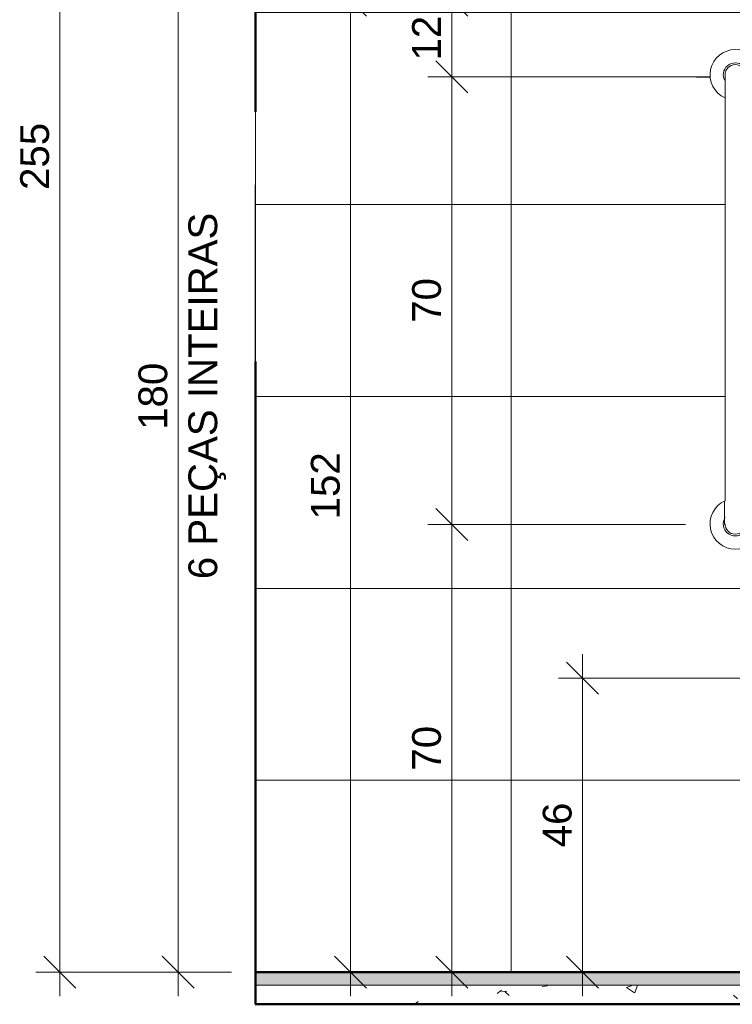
# Model space of a CAD drawing. Header units: metres. Extents: x -5.4 to 6.1, y -8 to 2.6.
# Tile 1 of 81: x -5.4 to -4.2, y -0.1 to 1.5. Entities that reach past the tile are written whole.
import ezdxf

# ---------------------------------------------------------------- set-up
doc = ezdxf.new("R2010")
doc.units = ezdxf.units.M
for name, color, linetype, lineweight in [('A-ANNO-DIMS', 7, 'Continuous', 9), ('A-ANNO-DIMS-25', 7, 'Continuous', 9), ('A-FLOR', 7, 'Continuous', 5), ('A-FLOR-MCUT', 7, 'Continuous', 5), ('A-FLOR-PATT', 7, 'Continuous', 50), ('A-WALL', 7, 'Continuous', 5), ('A-WALL-PATT', 7, 'Continuous', 5), ('I-WALL', 7, 'Continuous', 5), ('P-SANR-FIXT', 7, 'Continuous', 5)]:
    doc.layers.add(name, color=color, linetype=linetype, lineweight=lineweight)
doc.layers.add('A-DETL', color=7, linetype='Continuous', lineweight=5, true_color=0x00a600)
doc.styles.add('Arial', font='arial.ttf', dxfattribs={"height": 0.045})
doc.dimstyles.new('Com_linha__ref__contínua__-_Cor_Vermelha_Arial_1_8mm', dxfattribs={"dimscale": 0.3048, "dimtxt": 0.045912, "dimasz": 0.164042, "dimexe": 0.123031, "dimexo": 0.123031, "dimgap": 0.012303, "dimtad": 1, "dimdec": 1, "dimlfac": 100, "dimrnd": 0.1, "dimdsep": 46, "dimtxsty": 'Arial', "dimblk1": 'OBLIQUE', "dimblk2": 'OBLIQUE', "dimsah": 1, "dimcen": 0.09, "dimdle": 0.123031, "dimazin": 0, "dimtfac": 1, "dimtdec": 4, "dimtix": 1, "dimtmove": 0, "dimatfit": 3, "dimfxl": 1, "dimtvp": 1, "dimtolj": 1, "dimtzin": 0, "dimarcsym": 2})

# ---------------------------------------------------------------- blocks, each defined once
blk = doc.blocks.new('NICHO - NICHO-1991044-5a')
at = {"layer": 'A-WALL', "true_color": 0xf4f4f4}
h = blk.add_hatch(color=7, dxfattribs=at)
h.paths.add_polyline_path([(-4.9838, 0.93), (-4.9836, 0.93), (-4.9838, 0.9307)])
h.paths.add_polyline_path([(-4.9838, 1.325), (-4.9836, 1.325), (-4.9838, 1.33)])
at = {"layer": 'A-WALL-PATT', "true_color": 0x808080}
h = blk.add_hatch(dxfattribs=at)
h.set_pattern_fill('FP_2', color=8, style=0, pattern_type=2)
h.set_pattern_definition([(0, (-4.984, -0.07), (0, 0.3), []), (90, (-4.984, -0.07), (-0.4, 2e-17), [])])
h.paths.add_polyline_path([(-4.9838, 0.935), (-4.9836, 0.935), (-4.9838, 1.255)])
at = {"layer": 'A-WALL', "lineweight": 50}
for p, q in [((-4.9836, 1.33), (-4.9838, 1.33)), ((-4.9838, 1.325), (-4.9836, 1.325)), ((-4.9836, 1.325), (-4.9836, 1.33)), ((-4.9836, 0.935), (-4.9838, 0.935)), ((-4.9838, 0.93), (-4.9836, 0.93)), ((-4.9836, 0.93), (-4.9836, 0.935))]:
    blk.add_line(p, q, dxfattribs=at)
at = {"layer": 'A-WALL'}
blk.add_line((-4.9836, 1.325), (-4.9836, 0.935), dxfattribs=at)
blk = doc.blocks.new('BARRA DE APOIO EM AÇO INOX 70cm - 2310_E_070_BR_Branco-2807629-5a')
at = {"layer": 'P-SANR-FIXT'}
for p, q in [((-4.2492, 1.3476), (-4.2492, 1.383)), ((-4.2172, 1.3476), (-4.2172, 1.383)), ((-4.2492, 1.3469), (-4.2492, 0.7171)), ((-4.2172, 0.7171), (-4.2172, 1.3469)), ((-4.2502, 0.7164), (-4.2502, 0.68)), ((-4.2172, 0.7164), (-4.2172, 0.681))]:
    blk.add_line(p, q, dxfattribs=at)
for centre, radius, start, end in [((-4.2332, 1.383), 0.0395, 293.8951, 246.1049), ((-4.2332, 1.383), 0.0188, 328.2354, 211.7646), ((-4.2332, 1.383), 0.016, 360, 180), ((-4.2332, 0.681), 0.0395, 113.8951, 66.1049), ((-4.2332, 0.681), 0.0188, 148.2354, 31.7646), ((-4.2332, 0.681), 0.016, 180, 0)]:
    blk.add_arc(centre, radius, start, end, dxfattribs=at)
blk = doc.blocks.new('DIMBLOCK2-5a')
at = {"layer": 'A-ANNO-DIMS-25', "color": 242, "true_color": 0xbd2b2e, "transparency": 16777216}
for p, q in [((-5.1042, 1.78), (-5.1292, 1.805)), ((-5.1042, 1.78), (-5.1417, 1.78)), ((-5.1042, 1.78), (-5.1042, -0.0575)), ((-5.1042, 1.78), (-5.0792, 1.755)), ((-5.1042, 1.78), (-4.7218, 1.78)), ((-5.1042, -0.02), (-5.1292, 0.005)), ((-5.1042, -0.02), (-5.1417, -0.02)), ((-5.1042, -0.02), (-5.0792, -0.045)), ((-5.1042, -0.02), (-5.0211, -0.02))]:
    blk.add_line(p, q, dxfattribs=at)
at = {"layer": 'A-ANNO-DIMS-25', "color": 0, "transparency": 16777216, "char_height": 0.045, "attachment_point": 1, "rotation": 90, "line_spacing_factor": 0.941778, "style": 'Arial'}
for s, insert, width in [('6 PEÇAS INTEIRAS', (-5.0883, 0.5946), 0.684861), ('180', (-5.1664, 0.8281), 0.124597)]:
    blk.add_mtext(s, dxfattribs=dict(at, insert=insert, width=width))
blk = doc.blocks.new('_Oblique')
at = {"color": 0, "linetype": 'ByBlock', "lineweight": -2}
blk.add_line((-0.5, -0.5), (0.5, 0.5), dxfattribs=at)
blk = doc.blocks.new('DIMBLOCK3-5a')
at = {"layer": 'A-ANNO-DIMS-25', "color": 242, "true_color": 0xbd2b2e, "transparency": 16777216}
for p, q in [((-5.2891, 2.5675), (-5.2891, -0.0575)), ((-5.2891, 2.53), (-5.3141, 2.555)), ((-5.2891, 2.53), (-5.3266, 2.53)), ((-5.2891, 2.53), (-5.2641, 2.505)), ((-5.2891, 2.53), (-5.0211, 2.53)), ((-5.2891, -0.02), (-5.3141, 0.005)), ((-5.2891, -0.02), (-5.3266, -0.02)), ((-5.2891, -0.02), (-5.2641, -0.045)), ((-5.2891, -0.02), (-5.0211, -0.02))]:
    blk.add_line(p, q, dxfattribs=at)
at = {"layer": 'A-ANNO-DIMS-25', "color": 0, "transparency": 16777216, "insert": (-5.3513, 1.2031), "char_height": 0.045, "width": 0.124597, "attachment_point": 1, "rotation": 90, "line_spacing_factor": 0.941778, "style": 'Arial'}
blk.add_mtext('255', dxfattribs=at)
blk = doc.blocks.new('DIMBLOCK5-5a')
at = {"layer": 'A-ANNO-DIMS-25', "color": 242, "true_color": 0xbd2b2e, "transparency": 16777216}
for p, q in [((-4.8347, 1.5), (-4.8597, 1.525)), ((-4.8347, 1.5), (-4.8722, 1.5)), ((-4.8347, 1.5), (-4.8347, -0.0575)), ((-4.8347, 1.5), (-4.8097, 1.475)), ((-4.8347, 1.5), (-4.6211, 1.5)), ((-4.8347, -0.02), (-4.8597, 0.005)), ((-4.8347, -0.02), (-4.8368, -0.02)), ((-4.8347, -0.02), (-4.8097, -0.045)), ((-4.8347, -0.02), (-4.7972, -0.02))]:
    blk.add_line(p, q, dxfattribs=at)
at = {"layer": 'A-ANNO-DIMS-25', "color": 0, "transparency": 16777216, "insert": (-4.8968, 0.6881), "char_height": 0.045, "width": 0.124597, "attachment_point": 1, "rotation": 90, "line_spacing_factor": 0.941778, "style": 'Arial'}
blk.add_mtext('152', dxfattribs=at)
blk = doc.blocks.new('DIMBLOCK6-5a')
at = {"layer": 'A-ANNO-DIMS-25', "color": 242, "true_color": 0xbd2b2e, "transparency": 16777216}
for p, q in [((-4.472, 0.4775), (-4.472, -0.0575)), ((-4.472, 0.44), (-4.497, 0.465)), ((-4.472, 0.44), (-4.5095, 0.44)), ((-4.472, 0.44), (-4.447, 0.415)), ((-4.472, 0.44), (-4.057, 0.44)), ((-4.472, -0.02), (-4.497, 0.005)), ((-4.472, -0.02), (-4.4742, -0.02)), ((-4.472, -0.02), (-4.447, -0.045)), ((-4.472, -0.02), (-4.4345, -0.02))]:
    blk.add_line(p, q, dxfattribs=at)
at = {"layer": 'A-ANNO-DIMS-25', "color": 0, "transparency": 16777216, "insert": (-4.5342, 0.1754), "char_height": 0.045, "width": 0.083065, "attachment_point": 1, "rotation": 90, "line_spacing_factor": 0.941778, "style": 'Arial'}
blk.add_mtext('46', dxfattribs=at)
blk = doc.blocks.new('DIMBLOCK7-5a')
at = {"layer": 'A-ANNO-DIMS-25', "color": 242, "true_color": 0xbd2b2e, "transparency": 16777216}
for p, q in [((-4.6763, 1.5), (-4.7013, 1.525)), ((-4.6763, 1.5375), (-4.6763, 1.38)), ((-4.6763, 1.5), (-4.7138, 1.5)), ((-4.6763, 1.5), (-4.6513, 1.475)), ((-4.6763, 1.5), (-4.5528, 1.5)), ((-4.6763, 1.38), (-4.7013, 1.405)), ((-4.6763, 1.38), (-4.7138, 1.38)), ((-4.6763, 1.38), (-4.6513, 1.355)), ((-4.6763, 1.38), (-4.2759, 1.38))]:
    blk.add_line(p, q, dxfattribs=at)
at = {"layer": 'A-ANNO-DIMS-25', "color": 0, "transparency": 16777216, "insert": (-4.7385, 1.4054), "char_height": 0.045, "width": 0.083065, "attachment_point": 1, "rotation": 90, "line_spacing_factor": 0.941778, "style": 'Arial'}
blk.add_mtext('12', dxfattribs=at)
blk = doc.blocks.new('DIMBLOCK8-5a')
at = {"layer": 'A-ANNO-DIMS-25', "color": 242, "true_color": 0xbd2b2e, "transparency": 16777216}
for p, q in [((-4.6763, 1.38), (-4.7013, 1.405)), ((-4.6763, 1.38), (-4.7138, 1.38)), ((-4.6763, 1.38), (-4.6763, 0.68)), ((-4.6763, 1.38), (-4.6513, 1.355)), ((-4.6763, 1.38), (-4.2759, 1.38)), ((-4.6763, 0.68), (-4.7013, 0.705)), ((-4.6763, 0.68), (-4.7138, 0.68)), ((-4.6763, 0.68), (-4.6513, 0.655)), ((-4.6763, 0.68), (-4.3112, 0.68))]:
    blk.add_line(p, q, dxfattribs=at)
at = {"layer": 'A-ANNO-DIMS-25', "color": 0, "transparency": 16777216, "insert": (-4.7385, 0.9954), "char_height": 0.045, "width": 0.083065, "attachment_point": 1, "rotation": 90, "line_spacing_factor": 0.941778, "style": 'Arial'}
blk.add_mtext('70', dxfattribs=at)
blk = doc.blocks.new('DIMBLOCK9-5a')
at = {"layer": 'A-ANNO-DIMS-25', "color": 242, "true_color": 0xbd2b2e, "transparency": 16777216}
for p, q in [((-4.6763, 0.68), (-4.7013, 0.705)), ((-4.6763, 0.68), (-4.7138, 0.68)), ((-4.6763, 0.68), (-4.6763, -0.0575)), ((-4.6763, 0.68), (-4.6513, 0.655)), ((-4.6763, 0.68), (-4.3112, 0.68)), ((-4.6763, -0.02), (-4.7013, 0.005)), ((-4.6763, -0.02), (-4.6784, -0.02)), ((-4.6763, -0.02), (-4.6513, -0.045)), ((-4.6763, -0.02), (-4.6388, -0.02))]:
    blk.add_line(p, q, dxfattribs=at)
at = {"layer": 'A-ANNO-DIMS-25', "color": 0, "transparency": 16777216, "insert": (-4.7385, 0.2954), "char_height": 0.045, "width": 0.083065, "attachment_point": 1, "rotation": 90, "line_spacing_factor": 0.941778, "style": 'Arial'}
blk.add_mtext('70', dxfattribs=at)

msp = doc.modelspace()

# ---------------------------------------------------------------- hatches: boundary and pattern name
at = {"layer": 'A-FLOR', "true_color": 0xbbc5c4}
msp.add_hatch(color=9, dxfattribs=at).paths.add_polyline_path([(-4.1837, -0.04), (-3.3837, -0.04), (-3.3837, -0.02), (-4.9836, -0.02), (-4.9836, -0.04), (-4.5837, -0.04)])
at = {"layer": 'A-FLOR-PATT', "lineweight": 5, "true_color": 0x787878}
h = msp.add_hatch(dxfattribs=at)
h.set_pattern_fill('FP_1', color=8, style=0, pattern_type=2)
h.set_pattern_definition([(50, (-4.215, 0), (0.18219, -0.015938), [0.01905, -0.20955]), (355, (-4.215, 0), (-0.035242, 0.19106), [0.01524, -0.16764]), (100.45, (-4.2, -0.00133), (0.146942, 0.17512), [0.01619, -0.17809]), (46.184, (-4.215, 0.0508), (0.271077, -0.042045), [0.02858, -0.31433]), (96.636, (-4.193, 0.0473), (0.23741, 0.24743), [0.02429, -0.26714]), (351.184, (-4.215, 0.0508), (0.23741, 0.24743), [0.02286, -0.25146]), (21, (-4.19, 0.0381), (0.15162, -0.102267), [0.01905, -0.20955]), (326, (-4.19, 0.0381), (0.061803, 0.18419), [0.01524, -0.16764]), (71.45, (-4.177, 0.02958), (0.213418, 0.081924), [0.01619, -0.17809]), (37.5, (-4.215, 0), (0.0030864, 0.084551), [0.00838, -0.15723, 0.00838, -0.1618, -0.16827]), (37.5, (-4.215, 0), (0.0030864, 0.084551), [-0.33579, 0.00838, -0.15989]), (7.5, (-4.215, 0), (0.066816, 0.100178), [0.00838, -0.08865, 0.00838, -0.15342, -0.06414]), (7.5, (-4.215, 0), (0.066816, 0.100178), [-0.25883, 0.00838, -0.05575]), (327.5, (-4.272, 0), (0.1355866, -0.0057276), [0.00838, -0.05512, 0.00838, -0.18974, -0.26289]), (327.5, (-4.272, 0), (0.1355866, -0.0057276), [-0.26162, 0.00838, -0.25451]), (317.5, (-4.297, 0), (0.148125, 0.025429), [0.00838, -0.07417, 0.00838, -0.12319, -0.18669]), (317.5, (-4.297, 0), (0.148125, 0.025429), [-0.21412, 0.00838, -0.17831])])
h.paths.add_polyline_path([(-3.7836, -0.07), (-3.3837, -0.07), (-3.3837, -0.04), (-4.9836, -0.04), (-4.9836, -0.07), (-4.1837, -0.07)])
at = {"layer": 'A-WALL-PATT', "true_color": 0x808080}
h = msp.add_hatch(dxfattribs=at)
h.set_pattern_fill('FP_3', color=8, style=0, pattern_type=2)
h.set_pattern_definition([(0, (-5.384, -0.32), (0, 0.3), []), (90, (-5.384, -0.32), (-0.4, 2e-17), [])])
h.paths.add_polyline_path([(-4.9836, -0.02), (-3.3837, -0.02), (-3.3837, 0.6764), (-3.3923, 0.6764), (-3.3948, 0.6776), (-3.3957, 0.6798), (-3.3957, 0.6892), (-3.3967, 0.6892), (-3.3979, 0.69), (-3.3982, 0.6904), (-3.3987, 0.6932), (-3.3988, 0.7038), (-3.4577, 0.704), (-3.4663, 0.7051), (-3.4741, 0.7074), (-3.4815, 0.7115), (-3.4845, 0.714), (-3.4887, 0.714), (-3.4936, 0.7149), (-3.4974, 0.7167), (-3.5005, 0.7193), (-3.5026, 0.7221), (-3.5042, 0.7264), (-3.5047, 0.73), (-3.5047, 0.7405), (-3.5047, 1.3641), (-3.5031, 1.3801), (-3.5003, 1.3897), (-3.4985, 1.3955), (-3.4899, 1.4109), (-3.483, 1.4193), (-3.4807, 1.422), (-3.4711, 1.4301), (-3.4675, 1.4326), (-3.4541, 1.4398), (-3.4408, 1.4439), (-3.4388, 1.4444), (-3.4228, 1.446), (-3.3986, 1.446), (-3.3983, 1.4471), (-3.3985, 1.4473), (-3.3981, 1.4482), (-3.3961, 1.4488), (-3.3957, 1.4488), (-3.3957, 1.4601), (-3.3942, 1.4627), (-3.3924, 1.4635), (-3.3837, 1.4635), (-3.3837, 1.3965), (-3.3924, 1.3965), (-3.3949, 1.3978), (-3.3957, 1.4003), (-3.3958, 1.4112), (-3.3967, 1.4112), (-3.3983, 1.4122), (-3.3983, 1.4129), (-3.3987, 1.414), (-3.4241, 1.4139), (-3.4336, 1.4127), (-3.4419, 1.41), (-3.4528, 1.4037), (-3.4577, 1.3994), (-3.4655, 1.3895), (-3.469, 1.383), (-3.4717, 1.3729), (-3.472, 1.3715), (-3.4727, 1.3641), (-3.4727, 0.746), (-3.3987, 0.746), (-3.3981, 0.7479), (-3.3967, 0.7488), (-3.3957, 0.7488), (-3.3955, 0.7606), (-3.3954, 0.7616), (-3.3938, 0.7629), (-3.3924, 0.7635), (-3.3837, 0.7635), (-3.3837, 1.78), (-3.7836, 1.78), (-3.7836, 1.5), (-4.5836, 1.5), (-4.5837, 1.78), (-4.9836, 1.78), (-4.9836, 0.58)])
h.paths.add_polyline_path([(-3.6836, 0.3386), (-3.7243, 0.3388), (-3.7261, 0.3394), (-3.7278, 0.3404), (-3.7292, 0.3408), (-3.7292, 0.3416), (-3.7306, 0.344), (-3.7312, 0.3455), (-3.7314, 0.3476), (-3.7314, 0.4221), (-4.0359, 0.4221), (-4.0362, 0.3455), (-4.0376, 0.3425), (-4.0382, 0.3414), (-4.0382, 0.3406), (-4.0396, 0.3404), (-4.0412, 0.3394), (-4.043, 0.3388), (-4.0449, 0.3386), (-4.0988, 0.3388), (-4.1006, 0.3394), (-4.1023, 0.3404), (-4.1041, 0.3406), (-4.1043, 0.3425), (-4.1052, 0.344), (-4.1057, 0.3457), (-4.1059, 0.3476), (-4.1059, 0.4221), (-4.23, 0.4223), (-4.2321, 0.4234), (-4.2327, 0.4242), (-4.2333, 0.4252), (-4.2337, 0.4268), (-4.2337, 0.4271), (-4.2337, 0.4422), (-4.2333, 0.4447), (-4.232, 0.4475), (-4.2308, 0.4492), (-4.2277, 0.4512), (-4.2263, 0.4517), (-4.2223, 0.4521), (-4.1059, 0.4521), (-4.1057, 0.4571), (-4.105, 0.4591), (-4.1041, 0.4606), (-4.104, 0.4621), (-4.1026, 0.4621), (-4.1009, 0.4632), (-4.099, 0.4639), (-4.0969, 0.4641), (-4.0434, 0.464), (-4.0405, 0.463), (-4.0393, 0.4621), (-4.0382, 0.4619), (-4.0382, 0.4611), (-4.0369, 0.4591), (-4.0361, 0.4561), (-4.0359, 0.4551), (-4.0359, 0.4521), (-3.7314, 0.4521), (-3.7312, 0.4573), (-3.7304, 0.4593), (-3.7292, 0.4613), (-3.7292, 0.4621), (-3.7281, 0.4621), (-3.7254, 0.4636), (-3.7224, 0.4641), (-3.6684, 0.4639), (-3.6665, 0.4632), (-3.6648, 0.4621), (-3.6633, 0.4619), (-3.6632, 0.4603), (-3.6619, 0.4577), (-3.6616, 0.4561), (-3.6614, 0.4551), (-3.6614, 0.4521), (-3.5435, 0.4521), (-3.5402, 0.4514), (-3.5387, 0.4507), (-3.5363, 0.4487), (-3.5346, 0.4462), (-3.534, 0.4447), (-3.5337, 0.4405), (-3.5339, 0.4258), (-3.5346, 0.4242), (-3.5353, 0.4234), (-3.5362, 0.4228), (-3.538, 0.4222), (-3.5447, 0.4221), (-3.6614, 0.4221), (-3.6617, 0.3457), (-3.6623, 0.3438), (-3.6633, 0.3421), (-3.6633, 0.3404), (-3.6651, 0.3404), (-3.6667, 0.3394), (-3.6686, 0.3388), (-3.6704, 0.3386)])
h.paths.add_polyline_path([(-4.2281, 0.6418), (-4.2383, 0.6418), (-4.2482, 0.6445), (-4.2571, 0.6495), (-4.2643, 0.6567), (-4.2695, 0.6655), (-4.2723, 0.6753), (-4.2724, 0.6856), (-4.2699, 0.6955), (-4.265, 0.7044), (-4.2579, 0.7118), (-4.2492, 0.7171), (-4.2492, 1.3469), (-4.2579, 1.3522), (-4.265, 1.3596), (-4.2699, 1.3685), (-4.2724, 1.3784), (-4.2723, 1.3887), (-4.2695, 1.3985), (-4.2643, 1.4073), (-4.2571, 1.4145), (-4.2482, 1.4195), (-4.2383, 1.4222), (-4.2281, 1.4222), (-4.2182, 1.4195), (-4.2093, 1.4145), (-4.202, 1.4073), (-4.1969, 1.3985), (-4.1941, 1.3887), (-4.1941, 1.3779), (-4.1964, 1.3685), (-4.2014, 1.3596), (-4.2085, 1.3522), (-4.2172, 1.3469), (-4.2172, 0.7171), (-4.2085, 0.7118), (-4.2014, 0.7044), (-4.1964, 0.6955), (-4.194, 0.6856), (-4.1941, 0.6753), (-4.1969, 0.6655), (-4.202, 0.6567), (-4.2093, 0.6495), (-4.2182, 0.6445)])
h.paths.add_polyline_path([(-3.3982, 0.6903), (-3.3987, 0.6917), (-3.3985, 0.6912), (-3.3982, 0.6904)])
at = {"layer": 'I-WALL', "true_color": 0xf4f4f4}
msp.add_hatch(color=7, dxfattribs=at).paths.add_polyline_path([(-4.9838, -0.07), (-4.9836, -0.07), (-4.9838, -0.06)])

# ---------------------------------------------------------------- linework, layer by layer
at = {"layer": 'A-DETL', "color": 7, "lineweight": 25}
msp.add_line((-4.2937, 1.38), (-4.2737, 1.38), dxfattribs=at)
at = {"layer": 'A-FLOR', "lineweight": 50}
for p, q in [((-3.3837, -0.02), (-4.9836, -0.02)), ((-4.9836, -0.07), (-3.3837, -0.07))]:
    msp.add_line(p, q, dxfattribs=at)
at = {"layer": 'A-FLOR-MCUT'}
msp.add_line((-3.3837, -0.04), (-4.9836, -0.04), dxfattribs=at)
at = {"layer": 'I-WALL', "lineweight": 50}
for p, q in [((-4.9836, 1.33), (-4.9836, 2.53)), ((-4.9838, 1.33), (-4.9836, 1.33)), ((-4.9836, 0.93), (-4.9838, 0.93)), ((-4.9836, -0.07), (-4.9836, 0.93)), ((-4.9836, 0.58), (-4.9838, 0.58)), ((-4.9838, -0.02), (-4.9836, -0.02)), ((-4.9838, -0.07), (-4.9836, -0.07))]:
    msp.add_line(p, q, dxfattribs=at)

# ---------------------------------------------------------------- block references
at = {"layer": 'A-WALL'}
msp.add_blockref('NICHO - NICHO-1991044-5a', (0, 0), dxfattribs=at)
at = {"layer": 'P-SANR-FIXT'}
msp.add_blockref('BARRA DE APOIO EM AÇO INOX 70cm - 2310_E_070_BR_Branco-2807629-5a', (0, 0), dxfattribs=at)

# ---------------------------------------------------------------- dimensions: what is measured, and where the dimension line sits
at = {"layer": 'A-ANNO-DIMS', "color": 242, "true_color": 0xbd2b2e}
for base, p1, p2, override, picture, middle in [((-5.2891, -0.02), (-4.9885, 2.53), (-4.9836, -0.02), {"dimpost": '<>', "dimfxl": 2.550005}, 'DIMBLOCK3-5a', (-5.3158, 1.255)), ((-4.8347, -0.02), (-4.5836, 1.5), (-4.7993, -0.02), {"dimpost": '<>', "dimfxl": 1.53523}, 'DIMBLOCK5-5a', (-4.8614, 0.74)), ((-4.6763, 1.38), (-4.5153, 1.5), (-4.2384, 1.38), {"dimpost": '<>', "dimfxl": 0.301769}, 'DIMBLOCK7-5a', (-4.7026, 1.44)), ((-4.6763, 0.68), (-4.2384, 1.38), (-4.2737, 0.68), {"dimpost": '<>', "dimfxl": 0.700889}, 'DIMBLOCK8-5a', (-4.703, 1.03)), ((-4.6763, -0.02), (-4.2737, 0.68), (-4.6409, -0.02), {"dimpost": '<>', "dimfxl": 0.790484}, 'DIMBLOCK9-5a', (-4.703, 0.33)), ((-4.472, -0.02), (-4.0195, 0.44), (-4.4367, -0.02), {"dimpost": '<>', "dimfxl": 0.620995}, 'DIMBLOCK6-5a', (-4.4988, 0.21))]:
    dim = msp.add_linear_dim(base=base, p1=p1, p2=p2, angle=90, dimstyle='Com_linha__ref__contínua__-_Cor_Vermelha_Arial_1_8mm', override=override, dxfattribs=at)
    dim.commit()
    dim.dimension.update_dxf_attribs({"geometry": picture, "text_midpoint": middle})
dim = msp.add_linear_dim(base=(-5.1042, -0.02), p1=(-4.6843, 1.78), p2=(-4.9836, -0.02), angle=90, text='<>\\X6 PEÇAS INTEIRAS', dimstyle='Com_linha__ref__contínua__-_Cor_Vermelha_Arial_1_8mm', override={"dimpost": '<>', "dimfxl": 1.824717}, dxfattribs=at)
dim.commit()
dim.dimension.update_dxf_attribs({"geometry": 'DIMBLOCK2-5a', "text_midpoint": (-5.1042, 0.88)})

doc.saveas('drawing.dxf')
